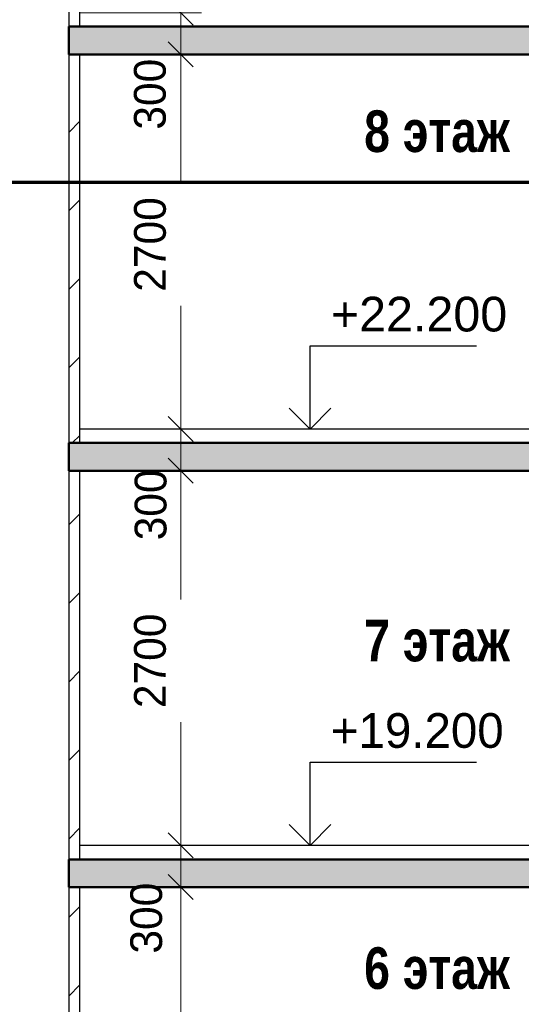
# Model space of a CAD drawing. Header units: millimetres. Extents: x 247266 to 730847, y -636031 to 10052.
# Tile 16 of 256: x 538560 to 542177, y -459636 to -452541. Entities that reach past the tile are written whole.
import ezdxf

# ---------------------------------------------------------------- set-up
doc = ezdxf.new("R2010")
doc.units = ezdxf.units.MM
for name, color, linetype, lineweight in [('Standard', 7, 'Continuous', 25), ('Общий01', 7, 'Continuous', 13), ('Размерная линия_ общее', 7, 'Continuous', 25), ('Стена_ кирп. кладка не несущ', 7, 'Continuous', 35), ('Текст_ общее', 7, 'Continuous', 25)]:
    doc.layers.add(name, color=color, linetype=linetype, lineweight=lineweight)
doc.styles.add('ARIAL', font='arial.ttf')
doc.styles.add('Century Gothic', font='GOTHIC.TTF')
doc.dimstyles.new('DIMSTYLE_3', dxfattribs={"dimtxt": 229, "dimasz": 300, "dimexe": 0, "dimexo": 0, "dimgap": 114.5, "dimtad": 2, "dimdec": 0, "dimrnd": 1, "dimzin": 12, "dimdsep": 46, "dimtxsty": 'Century Gothic', "dimblk1": 'ALL_ML_STRICH', "dimblk2": 'ALL_ML_STRICH', "dimsah": 1, "dimcen": 0, "dimclrd": 256, "dimclre": 256, "dimclrt": 256, "dimadec": 0, "dimazin": 0, "dimtfac": 1, "dimtdec": 0, "dimtix": 1, "dimtmove": 2, "dimatfit": 3, "dimfxl": 0, "dimtvp": 1.2, "dimtzin": 0, "dimlwd": 0, "dimlwe": 13, "dimarcsym": 0})
doc.dimstyles.new('DIMSTYLE_8', dxfattribs={"dimtxt": 229, "dimasz": 300, "dimexe": 0, "dimexo": 0, "dimgap": 114.5, "dimtad": 2, "dimdec": 0, "dimrnd": 1, "dimzin": 12, "dimdsep": 46, "dimtxsty": 'Century Gothic', "dimblk1": 'ALL_ML_STRICH', "dimblk2": 'ALL_ML_STRICH', "dimsah": 1, "dimcen": 0, "dimclrd": 256, "dimclre": 256, "dimclrt": 256, "dimadec": 0, "dimazin": 0, "dimtfac": 1, "dimtdec": 0, "dimtix": 1, "dimtmove": 2, "dimatfit": 3, "dimfxl": 0, "dimtzin": 0, "dimlwd": 0, "dimlwe": 13, "dimarcsym": 0})
pattern_1 = [(45, (615978.7, -278424.6), (-565.6854, 565.6854), []), (45, (615695.86, -278141.7), (-565.6854, 565.6854), [])]

# ---------------------------------------------------------------- blocks, each defined once
blk = doc.blocks.new('ALL_ML_STRICH')
at = {"color": 0, "linetype": 'ByBlock', "lineweight": -2}
for p, q in [((0, -0.5), (0, 0.5)), ((-0.3, -0.3), (0.3, 0.3)), ((-1, 0), (0.5, 0))]:
    blk.add_line(p, q, dxfattribs=at)
blk = doc.blocks.new('*D708')
at = {"layer": 'DEFPOINTS', "color": 0, "ltscale": 100, "transparency": 33554687}
for p in [(539721, -458791.4), (539721, -458791.4), (539721, -461491.4)]:
    blk.add_point(p, dxfattribs=at)
at = {"layer": 'Размерная линия_ общее', "color": 218, "linetype": 'Continuous', "lineweight": 13, "transparency": 33554687}
for p, q in [((539721, -458791.4), (539721, -458791.4)), ((539721, -461491.4), (539721, -461491.4))]:
    blk.add_line(p, q, dxfattribs=at)
at = {"layer": 'Размерная линия_ общее', "color": 218, "linetype": 'Continuous', "lineweight": 0, "transparency": 33554687}
for p, q in [((539721, -459091.4), (539721, -459719.5)), ((539721, -461191.4), (539721, -460602.8))]:
    blk.add_line(p, q, dxfattribs=at)
at = {"layer": 'Размерная линия_ общее', "color": 218, "lineweight": 0, "ltscale": 100, "xscale": 300, "yscale": 300, "zscale": 300}
for p, rotation in [((539721, -458791.4), 90), ((539721, -461491.4), 270)]:
    blk.add_blockref('ALL_ML_STRICH', p, dxfattribs=dict(at, rotation=rotation))
at = {"layer": 'Размерная линия_ общее', "color": 218, "lineweight": 13, "ltscale": 100, "transparency": 33554687, "insert": (539500.8, -460161.1), "char_height": 229, "width": 654.286, "attachment_point": 5, "rotation": 90, "style": 'Century Gothic'}
blk.add_mtext('2700', dxfattribs=at)
blk = doc.blocks.new('*D709')
at = {"layer": 'DEFPOINTS', "color": 0, "ltscale": 100, "transparency": 33554687}
for p in [(538993.2, -458491.4), (539721, -458491.4), (539721, -458791.4)]:
    blk.add_point(p, dxfattribs=at)
at = {"layer": 'Размерная линия_ общее', "color": 218, "linetype": 'Continuous', "lineweight": 0, "transparency": 33554687}
for p, q in [((539721, -458191.4), (539721, -457891.4)), ((539721, -458791.4), (539721, -458491.4)), ((539721, -459091.4), (539721, -459391.4))]:
    blk.add_line(p, q, dxfattribs=at)
at = {"layer": 'Размерная линия_ общее', "color": 218, "linetype": 'Continuous', "lineweight": 13, "transparency": 33554687}
for p, q in [((538993.2, -458491.4), (539721, -458491.4)), ((539721, -458791.4), (539721, -458791.4))]:
    blk.add_line(p, q, dxfattribs=at)
at = {"layer": 'Размерная линия_ общее', "color": 218, "lineweight": 0, "ltscale": 100, "xscale": 300, "yscale": 300, "zscale": 300}
for p, rotation in [((539721, -458491.4), 270), ((539721, -458791.4), 90)]:
    blk.add_blockref('ALL_ML_STRICH', p, dxfattribs=dict(at, rotation=rotation))
at = {"layer": 'Размерная линия_ общее', "color": 218, "lineweight": 13, "ltscale": 100, "transparency": 33554687, "insert": (539473.7, -459015), "char_height": 229, "width": 490.714, "attachment_point": 5, "rotation": 90, "style": 'Century Gothic'}
blk.add_mtext('300', dxfattribs=at)
blk = doc.blocks.new('*D710')
at = {"layer": 'DEFPOINTS', "color": 0, "ltscale": 100, "transparency": 33554687}
for p in [(539721, -455791.4), (539721, -455791.4), (538993.2, -458491.4)]:
    blk.add_point(p, dxfattribs=at)
at = {"layer": 'Размерная линия_ общее', "color": 218, "linetype": 'Continuous', "lineweight": 13, "transparency": 33554687}
for p, q in [((539721, -455791.4), (539721, -455791.4)), ((538993.2, -458491.4), (539721, -458491.4))]:
    blk.add_line(p, q, dxfattribs=at)
at = {"layer": 'Размерная линия_ общее', "color": 218, "linetype": 'Continuous', "lineweight": 0, "transparency": 33554687}
for p, q in [((539721, -456091.4), (539721, -456719.5)), ((539721, -458191.4), (539721, -457602.8))]:
    blk.add_line(p, q, dxfattribs=at)
at = {"layer": 'Размерная линия_ общее', "color": 218, "lineweight": 0, "ltscale": 100, "xscale": 300, "yscale": 300, "zscale": 300}
for p, rotation in [((539721, -455791.4), 90), ((539721, -458491.4), 270)]:
    blk.add_blockref('ALL_ML_STRICH', p, dxfattribs=dict(at, rotation=rotation))
at = {"layer": 'Размерная линия_ общее', "color": 218, "lineweight": 13, "ltscale": 100, "transparency": 33554687, "insert": (539500.8, -457161.1), "char_height": 229, "width": 654.286, "attachment_point": 5, "rotation": 90, "style": 'Century Gothic'}
blk.add_mtext('2700', dxfattribs=at)
blk = doc.blocks.new('*D711')
at = {"layer": 'DEFPOINTS', "color": 0, "ltscale": 100, "transparency": 33554687}
for p in [(538993.2, -455491.4), (539721, -455491.4), (539721, -455791.4)]:
    blk.add_point(p, dxfattribs=at)
at = {"layer": 'Размерная линия_ общее', "color": 218, "linetype": 'Continuous', "lineweight": 0, "transparency": 33554687}
for p, q in [((539721, -455191.4), (539721, -454891.4)), ((539721, -455791.4), (539721, -455491.4)), ((539721, -456091.4), (539721, -456391.4))]:
    blk.add_line(p, q, dxfattribs=at)
at = {"layer": 'Размерная линия_ общее', "color": 218, "linetype": 'Continuous', "lineweight": 13, "transparency": 33554687}
for p, q in [((538993.2, -455491.4), (539721, -455491.4)), ((539721, -455791.4), (539721, -455791.4))]:
    blk.add_line(p, q, dxfattribs=at)
at = {"layer": 'Размерная линия_ общее', "color": 218, "lineweight": 0, "ltscale": 100, "xscale": 300, "yscale": 300, "zscale": 300}
for p, rotation in [((539721, -455491.4), 270), ((539721, -455791.4), 90)]:
    blk.add_blockref('ALL_ML_STRICH', p, dxfattribs=dict(at, rotation=rotation))
at = {"layer": 'Размерная линия_ общее', "color": 218, "lineweight": 13, "ltscale": 100, "transparency": 33554687, "insert": (539505.3, -456037.2), "char_height": 229, "width": 490.714, "attachment_point": 5, "rotation": 90, "style": 'Century Gothic'}
blk.add_mtext('300', dxfattribs=at)
blk = doc.blocks.new('*D712')
at = {"layer": 'DEFPOINTS', "color": 0, "ltscale": 100, "transparency": 33554687}
for p in [(539721, -452791.4), (539721, -452791.4), (538993.2, -455491.4)]:
    blk.add_point(p, dxfattribs=at)
at = {"layer": 'Размерная линия_ общее', "color": 218, "linetype": 'Continuous', "lineweight": 13, "transparency": 33554687}
for p, q in [((539721, -452791.4), (539721, -452791.4)), ((538993.2, -455491.4), (539721, -455491.4))]:
    blk.add_line(p, q, dxfattribs=at)
at = {"layer": 'Размерная линия_ общее', "color": 218, "linetype": 'Continuous', "lineweight": 0, "transparency": 33554687}
for p, q in [((539721, -453091.4), (539721, -453719.5)), ((539721, -455191.4), (539721, -454602.8))]:
    blk.add_line(p, q, dxfattribs=at)
at = {"layer": 'Размерная линия_ общее', "color": 218, "lineweight": 0, "ltscale": 100, "xscale": 300, "yscale": 300, "zscale": 300}
for p, rotation in [((539721, -452791.4), 90), ((539721, -455491.4), 270)]:
    blk.add_blockref('ALL_ML_STRICH', p, dxfattribs=dict(at, rotation=rotation))
at = {"layer": 'Размерная линия_ общее', "color": 218, "lineweight": 13, "ltscale": 100, "transparency": 33554687, "insert": (539500.8, -454161.1), "char_height": 229, "width": 654.286, "attachment_point": 5, "rotation": 90, "style": 'Century Gothic'}
blk.add_mtext('2700', dxfattribs=at)
blk = doc.blocks.new('*D713')
at = {"layer": 'DEFPOINTS', "color": 0, "ltscale": 100, "transparency": 33554687}
for p in [(538993.2, -452491.4), (539721, -452491.4), (539721, -452791.4)]:
    blk.add_point(p, dxfattribs=at)
at = {"layer": 'Размерная линия_ общее', "color": 218, "linetype": 'Continuous', "lineweight": 0, "transparency": 33554687}
for p, q in [((539721, -452191.4), (539721, -451891.4)), ((539721, -452791.4), (539721, -452491.4)), ((539721, -453091.4), (539721, -453391.4))]:
    blk.add_line(p, q, dxfattribs=at)
at = {"layer": 'Размерная линия_ общее', "color": 218, "linetype": 'Continuous', "lineweight": 13, "transparency": 33554687}
for p, q in [((538993.2, -452491.4), (539721, -452491.4)), ((539721, -452791.4), (539721, -452791.4))]:
    blk.add_line(p, q, dxfattribs=at)
at = {"layer": 'Размерная линия_ общее', "color": 218, "lineweight": 0, "ltscale": 100, "xscale": 300, "yscale": 300, "zscale": 300}
for p, rotation in [((539721, -452491.4), 270), ((539721, -452791.4), 90)]:
    blk.add_blockref('ALL_ML_STRICH', p, dxfattribs=dict(at, rotation=rotation))
at = {"layer": 'Размерная линия_ общее', "color": 218, "lineweight": 13, "ltscale": 100, "transparency": 33554687, "insert": (539500, -453078.3), "char_height": 229, "width": 490.714, "attachment_point": 5, "rotation": 90, "style": 'Century Gothic'}
blk.add_mtext('300', dxfattribs=at)
blk = doc.blocks.new('*D714')
at = {"layer": 'DEFPOINTS', "color": 0, "ltscale": 100, "transparency": 33554687}
for p in [(539721, -449791.4), (539721, -449791.4), (538993.2, -452491.4)]:
    blk.add_point(p, dxfattribs=at)
at = {"layer": 'Размерная линия_ общее', "color": 218, "linetype": 'Continuous', "lineweight": 13, "transparency": 33554687}
for p, q in [((539721, -449791.4), (539721, -449791.4)), ((538993.2, -452491.4), (539721, -452491.4))]:
    blk.add_line(p, q, dxfattribs=at)
at = {"layer": 'Размерная линия_ общее', "color": 218, "linetype": 'Continuous', "lineweight": 0, "transparency": 33554687}
for p, q in [((539721, -450091.4), (539721, -450719.5)), ((539721, -452191.4), (539721, -451602.8))]:
    blk.add_line(p, q, dxfattribs=at)
at = {"layer": 'Размерная линия_ общее', "color": 218, "lineweight": 0, "ltscale": 100, "xscale": 300, "yscale": 300, "zscale": 300}
for p, rotation in [((539721, -449791.4), 90), ((539721, -452491.4), 270)]:
    blk.add_blockref('ALL_ML_STRICH', p, dxfattribs=dict(at, rotation=rotation))
at = {"layer": 'Размерная линия_ общее', "color": 218, "lineweight": 13, "ltscale": 100, "transparency": 33554687, "insert": (539500.8, -451161.1), "char_height": 229, "width": 654.286, "attachment_point": 5, "rotation": 90, "style": 'Century Gothic'}
blk.add_mtext('2700', dxfattribs=at)
blk = doc.blocks.new('COMPLEX_ELEVATIONDIM_5')
at = {"layer": 'Размерная линия_ общее', "color": 7, "linetype": 'Continuous', "lineweight": 25, "transparency": 33554687}
for p, q in [((-75325.4, -177066.8), (-75325.4, -176466.8)), ((-75325.4, -176466.8), (-74125.4, -176466.8)), ((-75325.4, -177066.8), (-75475.4, -176916.8)), ((-75325.4, -177066.8), (-75175.4, -176916.8)), ((-75325.4, -177066.8), (-76325.4, -177066.8)), ((-75325.4, -177066.8), (-75325.4, -177066.8)), ((-75325.4, -177066.8), (-75325.4, -177066.8)), ((-75325.4, -177066.8), (-75325.4, -177066.8)), ((-75325.4, -177066.8), (-75325.4, -177066.8)), ((-75325.4, -180066.8), (-75325.4, -179466.8)), ((-75325.4, -179466.8), (-74125.4, -179466.8)), ((-75325.4, -180066.8), (-75475.4, -179916.8)), ((-75325.4, -180066.8), (-75175.4, -179916.8)), ((-75325.4, -180066.8), (-76325.4, -180066.8)), ((-75325.4, -180066.8), (-75325.4, -180066.8)), ((-75325.4, -180066.8), (-75325.4, -180066.8)), ((-75325.4, -180066.8), (-75325.4, -180066.8)), ((-75325.4, -180066.8), (-75325.4, -180066.8))]:
    blk.add_line(p, q, dxfattribs=at)
at = {"layer": 'Размерная линия_ общее', "color": 7, "linetype": 'Continuous', "lineweight": 25, "transparency": 33554687, "char_height": 250, "attachment_point": 7, "style": 'ARIAL'}
for s, insert, width in [('\\W1.00;+22.200', (-75175.4, -176366.8), 1396.45), ('\\W0.98;+19.200', (-75175.4, -179366.8), 1394.594)]:
    blk.add_mtext(s, dxfattribs=dict(at, insert=insert, width=width))

msp = doc.modelspace()

# ---------------------------------------------------------------- hatches: boundary and pattern name
at = {"layer": 'Общий01', "linetype": 'Continuous', "lineweight": 50, "transparency": 33554687}
for points in [[(538913.16, -452791.38), (544063.16, -452791.38), (544063.16, -452591.38), (538913.16, -452591.38)], [(538913.16, -455791.38), (544063.16, -455791.38), (544063.16, -455591.38), (538913.16, -455591.38)], [(544063.16, -458591.38), (538913.16, -458591.38), (538913.16, -458791.38), (544063.16, -458791.38)], [(544063.16, -458591.38), (538913.16, -458591.38), (538913.16, -458791.38), (544063.16, -458791.38)]]:
    msp.add_hatch(color=256, dxfattribs=at).paths.add_polyline_path(points)
at = {"layer": 'Стена_ кирп. кладка не несущ', "linetype": 'Continuous', "lineweight": 18, "transparency": 33554687}
h = msp.add_hatch(dxfattribs=at)
h.set_pattern_fill('__________22', color=256, scale=100, style=0, pattern_type=2)
h.set_pattern_definition(pattern_1)
h.paths.add_polyline_path([(538993.16, -449791.38), (538913.16, -449791.38), (538913.16, -452591.38), (538993.16, -452591.38)], flags=0)
h = msp.add_hatch(dxfattribs=at)
h.set_pattern_fill('__________22', color=256, scale=100, style=0, pattern_type=2)
h.set_pattern_definition(pattern_1)
h.paths.add_polyline_path([(538993.16, -452791.38), (538913.16, -452791.38), (538913.16, -455591.38), (538993.16, -455591.38)], flags=0)
h = msp.add_hatch(dxfattribs=at)
h.set_pattern_fill('__________22', color=256, scale=100, style=0, pattern_type=2)
h.set_pattern_definition(pattern_1)
h.paths.add_polyline_path([(538993.16, -455791.38), (538913.16, -455791.38), (538913.16, -458591.38), (538993.16, -458591.38)], flags=0)
h = msp.add_hatch(dxfattribs=at)
h.set_pattern_fill('__________22', color=256, scale=100, style=0, pattern_type=2)
h.set_pattern_definition(pattern_1)
h.paths.add_polyline_path([(538993.16, -458791.38), (538913.16, -458791.38), (538913.16, -461591.38), (538993.16, -461591.38)], flags=0)

# ---------------------------------------------------------------- linework, layer by layer
at = {"layer": 'Standard', "linetype": 'Continuous', "lineweight": 25, "transparency": 33554687}
for p, q in [((545663.16, -455491.38), (538993.16, -455491.38)), ((545663.16, -458491.38), (538993.16, -458491.38))]:
    msp.add_line(p, q, dxfattribs=at)
at = {"layer": 'Общий01', "linetype": 'Continuous', "lineweight": 50, "transparency": 33554687}
for p, q in [((544063.16, -452591.38), (538913.16, -452591.38)), ((538913.16, -452791.38), (538913.16, -452591.38)), ((538913.16, -452791.38), (538913.16, -452591.38)), ((538993.16, -452791.38), (538913.16, -452791.38)), ((538993.16, -452791.38), (538913.16, -452791.38)), ((538998.16, -452791.38), (538993.16, -452791.38)), ((538998.16, -452791.38), (538993.16, -452791.38)), ((544063.16, -452791.38), (538998.16, -452791.38)), ((544063.16, -455591.38), (538913.16, -455591.38)), ((538913.16, -455791.38), (538913.16, -455591.38)), ((538913.16, -455791.38), (538913.16, -455591.38)), ((538993.16, -455791.38), (538913.16, -455791.38)), ((538993.16, -455791.38), (538913.16, -455791.38)), ((538998.16, -455791.38), (538993.16, -455791.38)), ((538998.16, -455791.38), (538993.16, -455791.38)), ((544063.16, -455791.38), (538998.16, -455791.38)), ((544063.16, -458591.38), (538913.16, -458591.38)), ((544063.16, -458591.38), (538913.16, -458591.38)), ((538913.16, -458791.38), (538913.16, -458591.38)), ((538913.16, -458791.38), (538913.16, -458591.38)), ((538993.16, -458791.38), (538913.16, -458791.38)), ((538993.16, -458791.38), (538913.16, -458791.38)), ((538998.16, -458791.38), (538993.16, -458791.38)), ((538998.16, -458791.38), (538993.16, -458791.38)), ((544063.16, -458791.38), (538998.16, -458791.38)), ((544063.16, -458791.38), (538998.16, -458791.38))]:
    msp.add_line(p, q, dxfattribs=at)
at = {"layer": 'Общий01', "linetype": 'Continuous', "lineweight": 70, "transparency": 33554687}
msp.add_line((528078.32, -453712.64), (548144.47, -453712.64), dxfattribs=at)
at = {"layer": 'Стена_ кирп. кладка не несущ', "linetype": 'Continuous', "lineweight": 25, "transparency": 33554687}
for p, q in [((538913.16, -449791.38), (538913.16, -452591.38)), ((538993.16, -452591.38), (538993.16, -449791.38)), ((538913.16, -452791.38), (538913.16, -455591.38)), ((538993.16, -455591.38), (538993.16, -452791.38)), ((538913.16, -455791.38), (538913.16, -458591.38)), ((538993.16, -458591.38), (538993.16, -455791.38)), ((538913.16, -458791.38), (538913.16, -461591.38)), ((538993.16, -461591.38), (538993.16, -458791.38))]:
    msp.add_line(p, q, dxfattribs=at)

# ---------------------------------------------------------------- block references
at = {"layer": 'Размерная линия_ общее', "linetype": 'Continuous', "lineweight": 25, "transparency": 33554687}
msp.add_blockref('COMPLEX_ELEVATIONDIM_5', (615978.7, -278424.58), dxfattribs=at)

# ---------------------------------------------------------------- texts
at = {"layer": 'Текст_ общее', "linetype": 'Continuous', "lineweight": 13, "transparency": 33554687, "char_height": 300, "width": 1329.1667, "attachment_point": 7, "style": 'Century Gothic'}
for s, insert in [('\\A1;{\\fCentury Gothic|i0|b1;\\H300.000000;\\W0.833333;\\C7;8 этаж}\\P', (541043.88, -453499.23)), ('\\A1;{\\fCentury Gothic|i0|b1;\\H300.000000;\\W0.833333;\\C7;7 этаж}\\P', (541043.88, -457169.23)), ('\\A1;{\\fCentury Gothic|i0|b1;\\H300.000000;\\W0.833333;\\C7;6 этаж}\\P', (541043.88, -459529.23))]:
    msp.add_mtext(s, dxfattribs=dict(at, insert=insert))

# ---------------------------------------------------------------- dimensions: what is measured, and where the dimension line sits
at = {"layer": 'Размерная линия_ общее', "linetype": 'Continuous', "lineweight": 13, "transparency": 33554687}
for base, p1, p2, dimstyle, picture, middle in [((539721.01, -449791.38), (538993.16, -452491.38), (539721.01, -449791.38), 'DIMSTYLE_8', '*D714', (539500.75, -451161.13)), ((539721.01, -452491.38), (539721.01, -452791.38), (538993.16, -452491.38), 'DIMSTYLE_3', '*D713', (539499.99, -453078.35)), ((539721.01, -452791.38), (538993.16, -455491.38), (539721.01, -452791.38), 'DIMSTYLE_8', '*D712', (539500.75, -454161.13)), ((539721.01, -455491.38), (539721.01, -455791.38), (538993.16, -455491.38), 'DIMSTYLE_3', '*D711', (539505.26, -456037.17)), ((539721.01, -455791.38), (538993.16, -458491.38), (539721.01, -455791.38), 'DIMSTYLE_8', '*D710', (539500.75, -457161.13)), ((539721.01, -458491.38), (539721.01, -458791.38), (538993.16, -458491.38), 'DIMSTYLE_3', '*D709', (539473.66, -459015)), ((539721.01, -458791.38), (539721.01, -461491.38), (539721.01, -458791.38), 'DIMSTYLE_8', '*D708', (539500.75, -460161.13))]:
    dim = msp.add_linear_dim(base=base, p1=p1, p2=p2, angle=90, dimstyle=dimstyle, override={"dimpost": '<>', "dimclrd": 218, "dimclre": 218, "dimclrt": 218, "dimlwd": 0, "dimlwe": 13}, dxfattribs=at)
    dim.commit()
    dim.dimension.update_dxf_attribs({"geometry": picture, "text_midpoint": middle, "dimtype": 160})

doc.saveas('drawing.dxf')
